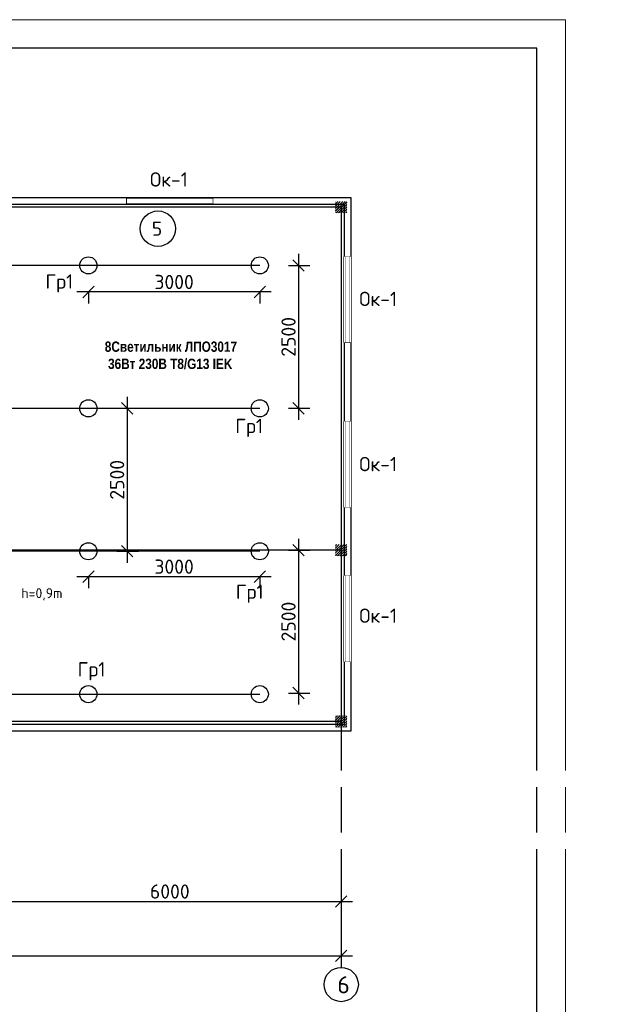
# Model space of a CAD drawing. Header units: millimetres. Extents: x -228268 to 1513407, y -439898 to -137408.
# Tile 108 of 125: x 265159 to 275515, y -190122 to -172899. Entities that reach past the tile are written whole.
import ezdxf
from ezdxf import colors
from ezdxf.entities.mleader import LeaderData, LeaderLine
from ezdxf.enums import TextEntityAlignment as Align
from ezdxf.math import Vec2, Vec3

# ---------------------------------------------------------------- set-up
doc = ezdxf.new("R2010")
doc.units = ezdxf.units.MM
doc.set_wipeout_variables(frame=1)
for name, color, linetype, lineweight in [('.', 7, 'Continuous', 15), ('_ПС_Оси_КП', 20, 'Continuous', 18), ('w-line', 7, 'Continuous', 0)]:
    doc.layers.add(name, color=color, linetype=linetype, lineweight=lineweight)
for name, color, linetype in [('окно и двер', 5, 'Continuous'), ('Ук', 10, 'Continuous'), ('Электрика', 7, 'Continuous')]:
    doc.layers.add(name, color=color, linetype=linetype)
doc.styles.add('250', font='isocpeur.ttf', dxfattribs={"height": 250})
doc.styles.add('GOST', font='isocpeur.ttf')
doc.styles.add('ISOPEUR', font='isocpeui.ttf')
doc.styles.get("Standard").update_dxf_attribs({"font": 'isocpeur.ttf'})
doc.styles.add('Standard 1', font='isocpeur.ttf', dxfattribs={"height": 300})
doc.styles.add('ViTEXT', font='isocpeur.ttf')
doc.dimstyles.new('1-100', dxfattribs={"dimtxt": 250, "dimasz": 200, "dimexe": 200, "dimexo": 500, "dimgap": 50, "dimtad": 1, "dimdec": 0, "dimdsep": 46, "dimtxsty": 'ViTEXT', "dimblk": 'OBLIQUE', "dimcen": 250, "dimdle": 200, "dimclrd": 256, "dimclre": 256, "dimclrt": 256, "dimadec": 0, "dimazin": 0, "dimtfac": 1, "dimtdec": 0, "dimtmove": 1, "dimatfit": 3, "dimldrblk": 'OBLIQUE', "dimfxl": 200, "dimfxlon": 1, "dimtolj": 1, "dimlwd": -1, "dimlwe": -1, "dimarcsym": 0})

# ---------------------------------------------------------------- blocks, each defined once
blk = doc.blocks.new('_Oblique')
at = {"color": 0, "linetype": 'ByBlock', "lineweight": -2}
blk.add_line((-0.5, -0.5), (0.5, 0.5), dxfattribs=at)
blk = doc.blocks.new('*D305')
at = {"transparency": 16777216}
for p, q in [((240787, -189076), (240787, -189476)), ((270787, -189076), (270787, -189476)), ((240587, -189276), (270987, -189276))]:
    blk.add_line(p, q, dxfattribs=at)
at = {"layer": 'Defpoints', "color": 0, "transparency": 16777216}
for p in [(240787, -185377), (270787, -185377), (270787, -189276)]:
    blk.add_point(p, dxfattribs=at)
at = {"transparency": 16777216, "xscale": 200, "yscale": 200, "zscale": 200, "rotation": 180}
blk.add_blockref('_Oblique', (240787, -189276), dxfattribs=at)
at = {"transparency": 16777216, "xscale": 200, "yscale": 200, "zscale": 200}
blk.add_blockref('_Oblique', (270787, -189276), dxfattribs=at)
at = {"transparency": 16777216, "insert": (255787, -189101), "char_height": 250, "attachment_point": 5, "style": 'ViTEXT'}
blk.add_mtext('\\A1;30000', dxfattribs=at)
blk = doc.blocks.new('*D306')
at = {"transparency": 16777216}
for p, q in [((264787, -188124), (264787, -188524)), ((270787, -188124), (270787, -188524)), ((264587, -188324), (270987, -188324))]:
    blk.add_line(p, q, dxfattribs=at)
at = {"layer": 'Defpoints', "color": 0, "transparency": 16777216}
for p in [(264787, -185377), (270787, -185377), (270787, -188324)]:
    blk.add_point(p, dxfattribs=at)
at = {"transparency": 16777216, "xscale": 200, "yscale": 200, "zscale": 200, "rotation": 180}
blk.add_blockref('_Oblique', (264787, -188324), dxfattribs=at)
at = {"transparency": 16777216, "xscale": 200, "yscale": 200, "zscale": 200}
blk.add_blockref('_Oblique', (270787, -188324), dxfattribs=at)
at = {"transparency": 16777216, "insert": (267787, -188149), "char_height": 250, "attachment_point": 5, "style": 'ViTEXT'}
blk.add_mtext('\\A1;6000', dxfattribs=at)
blk = doc.blocks.new('*U176')
at = {"layer": 'окно и двер'}
blk.add_lwpolyline([(0, 0), (1500, 0), (1500, 120), (0, 120)], close=True, dxfattribs=at)
blk.add_wipeout([(0, 120), (1500, 120), (1500, 0), (0, 0)])
at = {"layer": 'окно и двер', "const_width": 5}
for points in [[(0, 100), (1500, 100)], [(0, 20), (1500, 20)]]:
    blk.add_lwpolyline(points, dxfattribs=at)
blk = doc.blocks.new('ваппвап')
at = {"layer": '.'}
h = blk.add_hatch(dxfattribs=at)
h.set_pattern_fill('JIS_LC_20', color=256, scale=1.5)
h.set_pattern_definition([(45, (-2878419.315, -2938762.286), (-21.21320344, 21.21320344), []), (45, (-2878418.715, -2938762.286), (-21.21320344, 21.21320344), [])])
h.paths.add_polyline_path([(1480802, 617821), (1481002, 617821), (1481002, 618021), (1480802, 618021)])
at = {"color": 1, "const_width": 5}
blk.add_lwpolyline([(1480802, 618021), (1481002, 618021), (1481002, 617821), (1480802, 617821)], close=True, dxfattribs=at)
blk = doc.blocks.new('*D311')
at = {"transparency": 16777216}
for p, q in [((269562, -177662), (266162, -177662)), ((266362, -177662), (266362, -177862)), ((269362, -177662), (269362, -177862))]:
    blk.add_line(p, q, dxfattribs=at)
at = {"layer": 'Defpoints', "color": 0, "transparency": 16777216}
for p in [(266362, -177197), (269362, -177197), (266362, -177662)]:
    blk.add_point(p, dxfattribs=at)
at = {"transparency": 16777216, "xscale": 200, "yscale": 200, "zscale": 200, "rotation": 180}
blk.add_blockref('_Oblique', (266362, -177662), dxfattribs=at)
at = {"transparency": 16777216, "xscale": 200, "yscale": 200, "zscale": 200}
blk.add_blockref('_Oblique', (269362, -177662), dxfattribs=at)
at = {"lineweight": 30, "transparency": 16777216, "insert": (267862, -177487), "char_height": 250, "attachment_point": 5, "style": 'ViTEXT'}
blk.add_mtext('\\A1;3000', dxfattribs=at)
blk = doc.blocks.new('*D314')
at = {"transparency": 16777216}
for p, q in [((270040, -176997), (270040, -179897)), ((269862, -177197), (270240, -177197)), ((269862, -179697), (270240, -179697))]:
    blk.add_line(p, q, dxfattribs=at)
at = {"layer": 'Defpoints', "color": 0, "transparency": 16777216}
for p in [(269362, -177197), (269362, -179697), (270040, -179697)]:
    blk.add_point(p, dxfattribs=at)
at = {"transparency": 16777216, "xscale": 200, "yscale": 200, "zscale": 200}
for p, rotation in [((270040, -177197), 90), ((270040, -179697), 270)]:
    blk.add_blockref('_Oblique', p, dxfattribs=dict(at, rotation=rotation))
at = {"lineweight": 30, "transparency": 16777216, "insert": (269865, -178447), "char_height": 250, "attachment_point": 5, "rotation": 90, "style": 'ViTEXT'}
blk.add_mtext('\\A1;2500', dxfattribs=at)
blk = doc.blocks.new('*D315')
at = {"transparency": 16777216}
for p, q in [((269562, -182642), (266162, -182642)), ((266362, -182642), (266362, -182842)), ((269362, -182642), (269362, -182842))]:
    blk.add_line(p, q, dxfattribs=at)
at = {"layer": 'Defpoints', "color": 0, "transparency": 16777216}
for p in [(266362, -182177), (269362, -182177), (266362, -182642)]:
    blk.add_point(p, dxfattribs=at)
at = {"transparency": 16777216, "xscale": 200, "yscale": 200, "zscale": 200, "rotation": 180}
blk.add_blockref('_Oblique', (266362, -182642), dxfattribs=at)
at = {"transparency": 16777216, "xscale": 200, "yscale": 200, "zscale": 200}
blk.add_blockref('_Oblique', (269362, -182642), dxfattribs=at)
at = {"transparency": 16777216, "insert": (267862, -182467), "char_height": 250, "attachment_point": 5, "style": 'ViTEXT'}
blk.add_mtext('\\A1;3000', dxfattribs=at)
blk = doc.blocks.new('*D316')
at = {"transparency": 16777216}
for p, q in [((270040, -181977), (270040, -184877)), ((269862, -182177), (270240, -182177)), ((269862, -184677), (270240, -184677))]:
    blk.add_line(p, q, dxfattribs=at)
at = {"layer": 'Defpoints', "color": 0, "transparency": 16777216}
for p in [(269362, -182177), (269362, -184677), (270040, -184677)]:
    blk.add_point(p, dxfattribs=at)
at = {"transparency": 16777216, "xscale": 200, "yscale": 200, "zscale": 200}
for p, rotation in [((270040, -182177), 90), ((270040, -184677), 270)]:
    blk.add_blockref('_Oblique', p, dxfattribs=dict(at, rotation=rotation))
at = {"transparency": 16777216, "insert": (269865, -183427), "char_height": 250, "attachment_point": 5, "rotation": 90, "style": 'ViTEXT'}
blk.add_mtext('\\A1;2500', dxfattribs=at)
blk = doc.blocks.new('*D317')
at = {"transparency": 16777216}
for p, q in [((267040, -179497), (267040, -182397)), ((266862, -179697), (267240, -179697)), ((266862, -182197), (267240, -182197))]:
    blk.add_line(p, q, dxfattribs=at)
at = {"layer": 'Defpoints', "color": 0, "transparency": 16777216}
for p in [(266362, -179697), (266362, -182197), (267040, -182197)]:
    blk.add_point(p, dxfattribs=at)
at = {"transparency": 16777216, "xscale": 200, "yscale": 200, "zscale": 200}
for p, rotation in [((267040, -179697), 90), ((267040, -182197), 270)]:
    blk.add_blockref('_Oblique', p, dxfattribs=dict(at, rotation=rotation))
at = {"lineweight": 30, "transparency": 16777216, "insert": (266865, -180947), "char_height": 250, "attachment_point": 5, "rotation": 90, "style": 'ViTEXT'}
blk.add_mtext('\\A1;2500', dxfattribs=at)
blk = doc.blocks.new('_None')

msp = doc.modelspace()

# ---------------------------------------------------------------- linework, layer by layer
at = {"linetype": 'Continuous', "lineweight": 15, "ltscale": 100}
msp.add_lwpolyline([(232711.1, -202598.8), (274711.1, -202598.8), (274711.1, -172898.8), (232711.1, -172898.8)], close=True, dxfattribs=at)
at = {"color": 1, "lineweight": 30}
for points in [[(269361.8, -177197.2), (264787.1, -177197.2), (264787.1, -184695.5), (269361.8, -184697.2)], [(269361.8, -179697.2), (264787.1, -179697.2)], [(269361.8, -182197.2), (264787.1, -182197.2)]]:
    msp.add_lwpolyline(points, dxfattribs=at)
msp.add_circle((267579.4, -176554.2), 310, dxfattribs=at)
at = {"color": 5, "lineweight": 30}
for centre in [(266361.8, -177197.2), (269361.8, -177197.2), (266361.8, -179697.2), (269361.8, -179697.2), (266361.8, -182197.2), (269361.8, -182197.2), (266361.8, -184697.2), (269361.8, -184697.2)]:
    msp.add_circle(centre, 150, dxfattribs=at)
at = {"color": 253}
msp.add_circle((270787.1, -189776), 300, dxfattribs=at)
at = {"layer": 'w-line', "color": 0, "linetype": 'Continuous', "lineweight": 25, "ltscale": 100}
msp.add_lwpolyline([(234711.1, -202098.8), (274211.1, -202098.8), (274211.1, -173398.8), (234711.1, -173398.8)], close=True, dxfattribs=at)
at = {"layer": 'Ук', "color": 253}
for points in [[(270787.1, -176176.8), (237601.5, -176176.8)], [(270787.1, -176176.8), (270787.1, -189476)], [(270787.1, -182176.7), (237601.5, -182176.8)], [(270787.1, -185176.7), (237601.5, -185176.7)]]:
    msp.add_lwpolyline(points, dxfattribs=at)

# ---------------------------------------------------------------- block references
for p in [(-1210114.5, -794097.4), (-1210114.5, -800097.4), (-1210114.5, -803097.3)]:
    msp.add_blockref('ваппвап', p)

# ---------------------------------------------------------------- texts
at = {"style": 'GOST'}
msp.add_text('5', height=250, dxfattribs=at).set_placement((267563.6, -176554.2), align=Align.MIDDLE_CENTER)
at = {"char_height": 250, "attachment_point": 1, "style": 'ViTEXT'}
for insert in [(267440.3, -175568.8), (271103, -177657.9), (271103, -180547.5), (271103, -183199.1)]:
    msp.add_mtext_dynamic_manual_height_columns('Ок-1', width=409.501, gutter_width=17495.6, heights=[0], dxfattribs=dict(at, insert=insert))
at = {"attachment_point": 4}
for s, insert, char_height, width in [('Гр1', (265609.5, -177511.9), 250, 856.648), ('Гр1', (268933.1, -180039.4), 250, 856.648), ('h=0,9m', (265187.1, -182951.1), 175, 6635.633), ('Гр1', (268942.3, -182938.9), 250, 856.648), ('Гр1', (266173.8, -184295.6), 250, 856.648)]:
    msp.add_mtext(s, dxfattribs=dict(at, insert=insert, char_height=char_height, width=width))
at = {"ltscale": 20, "insert": (266649.1, -178528.2), "char_height": 180, "attachment_point": 1, "style": 'Standard 1'}
msp.add_mtext_dynamic_manual_height_columns('{\\fArial Narrow|b1|i0|c204|p34;8Светильник ЛПО\\fArial Narrow|b1|i0|c0|p34;3017\\fArial Narrow|b1|i0|c204|p34;\\P\\fArial Narrow|b1|i0|c0|p34; 36\\fArial Narrow|b1|i0|c204|p34;Вт \\fArial Narrow|b1|i0|c0|p34;230\\fArial Narrow|b1|i0|c204|p34;В \\fArial Narrow|b1|i0|c0|p34;T8/G13 IEK}', width=4120.058, gutter_width=1250, heights=[667.8], dxfattribs=at)
at = {"color": 253, "insert": (270720.4, -189631.3), "char_height": 300, "attachment_point": 1, "style": 'ViTEXT'}
msp.add_mtext_dynamic_manual_height_columns('6', width=123, gutter_width=17495.6, heights=[0], dxfattribs=at)
at = {"layer": 'Электрика', "color": 0, "lineweight": 25, "char_height": 225.885, "width": 1217.8, "attachment_point": 1, "style": '250'}
for insert in [(87000.1, -179904.1), (87000.1, -180336.6)]:
    msp.add_mtext('\\pi803.08;М', dxfattribs=dict(at, insert=insert))

# ---------------------------------------------------------------- dimensions: what is measured, and where the dimension line sits
at = {"color": 5, "lineweight": 30}
for base, p1, p2, picture, middle in [((270040.4, -179697.2), (269361.8, -177197.2), (269361.8, -179697.2), '*D314', (269865.4, -178447.2)), ((267040.4, -182197.2), (266361.8, -179697.2), (266361.8, -182197.2), '*D317', (266865.4, -180947.2))]:
    dim = msp.add_linear_dim(base=base, p1=p1, p2=p2, angle=90, dimstyle='1-100', dxfattribs=at)
    dim.commit()
    dim.dimension.update_dxf_attribs({"geometry": picture, "text_midpoint": middle})
dim = msp.add_linear_dim(base=(266361.8, -177662.4), p1=(269361.8, -177197.2), p2=(266361.8, -177197.2), dimstyle='1-100', dxfattribs=at)
dim.commit()
dim.dimension.update_dxf_attribs({"geometry": '*D311', "text_midpoint": (267861.8, -177487.4)})
dim = msp.add_linear_dim(base=(270040.4, -184676.7), p1=(269361.9, -182176.7), p2=(269361.9, -184676.7), angle=90, dimstyle='1-100')
dim.commit()
dim.dimension.update_dxf_attribs({"geometry": '*D316', "text_midpoint": (269865.4, -183426.7)})
dim = msp.add_linear_dim(base=(266361.8, -182641.9), p1=(269361.9, -182176.7), p2=(266361.8, -182176.7), dimstyle='1-100')
dim.commit()
dim.dimension.update_dxf_attribs({"geometry": '*D315', "text_midpoint": (267861.8, -182466.9)})
at = {"color": 253}
for base, p1, picture, middle in [((270787.1, -189276), (240787.1, -185376.7), '*D305', (255787.1, -189101)), ((270787.1, -188323.9), (264787.1, -185376.8), '*D306', (267787.1, -188148.9))]:
    dim = msp.add_linear_dim(base=base, p1=p1, p2=(270787.1, -185376.7), dimstyle='1-100', dxfattribs=at)
    dim.commit()
    dim.dimension.update_dxf_attribs({"geometry": picture, "text_midpoint": middle})

# ---------------------------------------------------------------- next in the draw order: block references
at = {"xscale": -1}
msp.add_blockref('*U176', (268537.1, -176126.8), dxfattribs=at)

# ---------------------------------------------------------------- next in the draw order: leaders
at = {"layer": '_ПС_Оси_КП', "color": 5}
ml = msp.add_multileader_mtext('Standard', dxfattribs=at)
ml.set_content('{\\C0;Сталь полосовая сечением 20х4мм\\Fruss|c204;\\Q15;\\W0.8; }', color=5, style='ISOPEUR')
ml.set_leader_properties(lineweight=15)
ml.set_arrow_properties(name='NONE')
ml.build(insert=Vec2(0, 0))
ml.multileader.update_dxf_attribs({"text_left_attachment_type": 6, "text_right_attachment_type": 6, "dogleg_length": 0.445, "arrow_head_size": 230.4, "scale": 200})
ctx = ml.context
ctx.base_point, ctx.scale, ctx.char_height, ctx.arrow_head_size, ctx.landing_gap_size, ctx.plane_origin = Vec3(305780.7, -187362.2), 200, 144, 230.4, 5.76, Vec3(310784.3, -188985.2)
ctx.left_attachment, ctx.right_attachment, ctx.text_align_type = 6, 6, 1
notes = []
notes.append((ctx, [(0, (1, 1, 0), (307446.5, -187362.2), (-1, 0), 51.3, [(0, [(307854.4, -186609.6)], 0, [])])]))
ctx.mtext.insert, ctx.mtext.width, ctx.mtext.alignment, ctx.mtext.flow_direction = Vec3(306588, -187189.4), 1702.246, 2, 5
ctx.mtext.has_bg_fill, ctx.mtext.bg_color, ctx.mtext.bg_scale_factor, ctx.mtext.bg_transparency, ctx.mtext.use_window_bg_color = 1, -1073741824, 1.5, 0, 1
for ctx, leaders in notes:
    for number, flags, end, landing, length, lines in leaders:
        leader = LeaderData()
        leader.index, (leader.has_last_leader_line, leader.has_dogleg_vector, leader.attachment_direction) = number, flags
        leader.last_leader_point, leader.dogleg_vector, leader.dogleg_length = Vec3(end), Vec3(landing), length
        for number, points, colour, breaks in lines:
            line = LeaderLine()
            line.index, line.vertices, line.color, line.breaks = number, Vec3.list(points), colors.encode_raw_color(colour), breaks
            leader.lines.append(line)
        ctx.leaders.append(leader)

# ---------------------------------------------------------------- next in the draw order: linework, layer by layer
for points in [[(255187.1, -185346.7), (240617.1, -185346.7), (240617.1, -176006.8), (270957.1, -176006.8), (270957.1, -185346.7), (256387.1, -185346.7)], [(246887.1, -185226.7), (240737.1, -185226.7), (240737.1, -176126.8), (270837.1, -176126.8), (270837.1, -185226.7), (264687.1, -185226.7)]]:
    msp.add_lwpolyline(points)

# ---------------------------------------------------------------- next in the draw order: block references
at = {"xscale": -1, "rotation": 270}
for p in [(270837.1, -178544.7), (270837.1, -181426.7), (270837.1, -184126.6)]:
    msp.add_blockref('*U176', p, dxfattribs=at)

# ---------------------------------------------------------------- next in the draw order: leaders
at = {"layer": '_ПС_Оси_КП', "color": 5}
ml = msp.add_multileader_mtext('Standard', dxfattribs=at)
ml.set_content('{\\C0;Сталь уголок 45х45х5мм L=3000мм}', color=5, style='ISOPEUR')
ml.set_leader_properties(lineweight=15)
ml.set_arrow_properties(name='NONE')
ml.build(insert=Vec2(0, 0))
ml.multileader.update_dxf_attribs({"text_left_attachment_type": 6, "text_right_attachment_type": 6, "dogleg_length": 0.445, "arrow_head_size": 230.4, "scale": 200})
ctx = ml.context
ctx.base_point, ctx.scale, ctx.char_height, ctx.arrow_head_size, ctx.landing_gap_size, ctx.plane_origin = Vec3(304236, -186277.5), 200, 144, 230.4, 5.76, Vec3(309222.6, -188569.9)
ctx.left_attachment, ctx.right_attachment, ctx.text_align_type = 6, 6, 1
notes = []
notes.append((ctx, [(0, (1, 1, 0), (306308.5, -186277.5), (-1, 0), 51.3, [(0, [(307321.4, -185421.3)], 0, [])])]))
ctx.mtext.insert, ctx.mtext.width, ctx.mtext.alignment, ctx.mtext.flow_direction = Vec3(305246.6, -186104.7), 2122.52, 2, 5
ctx.mtext.has_bg_fill, ctx.mtext.bg_color, ctx.mtext.bg_scale_factor, ctx.mtext.bg_transparency, ctx.mtext.use_window_bg_color = 1, -1073741824, 1.5, 0, 1
for ctx, leaders in notes:
    for number, flags, end, landing, length, lines in leaders:
        leader = LeaderData()
        leader.index, (leader.has_last_leader_line, leader.has_dogleg_vector, leader.attachment_direction) = number, flags
        leader.last_leader_point, leader.dogleg_vector, leader.dogleg_length = Vec3(end), Vec3(landing), length
        for number, points, colour, breaks in lines:
            line = LeaderLine()
            line.index, line.vertices, line.color, line.breaks = number, Vec3.list(points), colors.encode_raw_color(colour), breaks
            leader.lines.append(line)
        ctx.leaders.append(leader)

doc.saveas('drawing.dxf')
